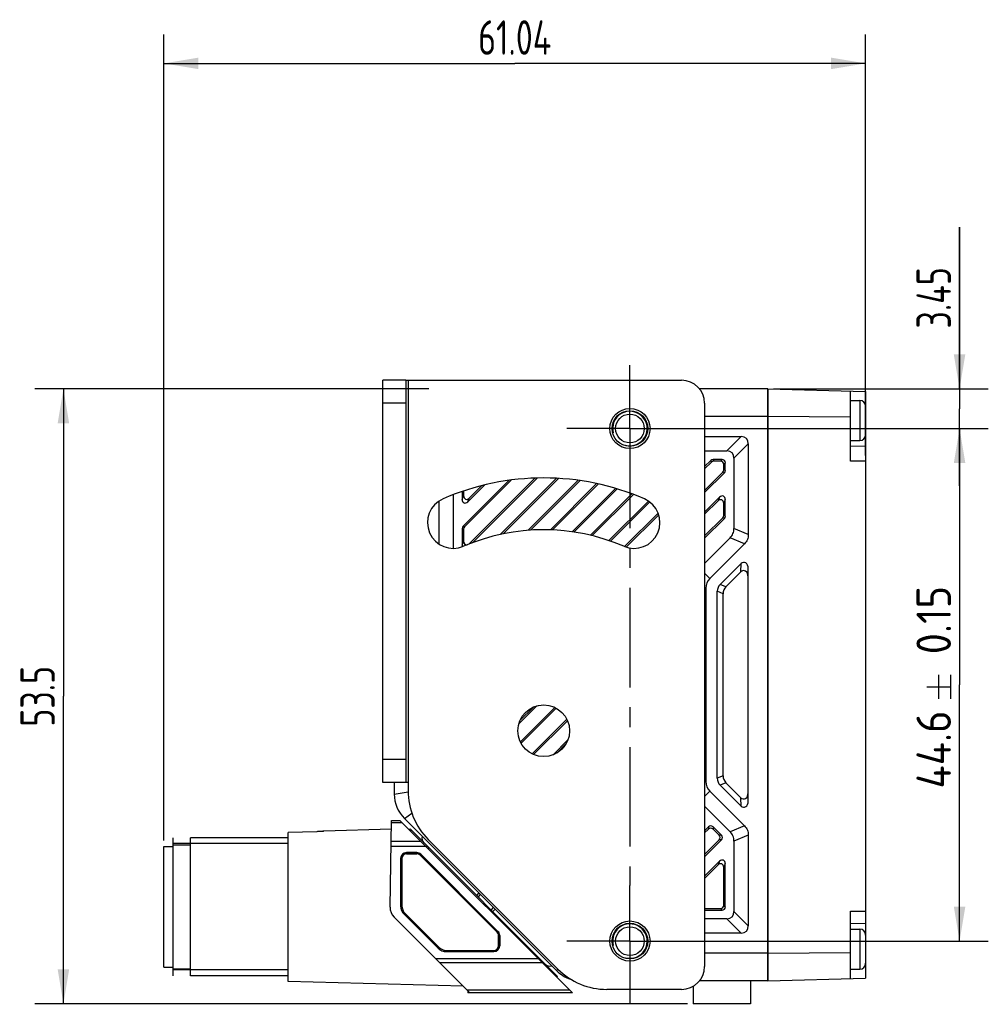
# Model space of a CAD drawing. Header units: millimetres. Extents: x 32 to 363, y 141 to 227.
# Tile 2 of 3: x 160 to 245, y 141 to 227. Entities that reach past the tile are written whole.
import ezdxf
from ezdxf.enums import TextEntityAlignment as Align

# ---------------------------------------------------------------- set-up
doc = ezdxf.new("R2010")
doc.units = ezdxf.units.MM
doc.header["$LTSCALE"] = 23.1
doc.linetypes.add('CENTER', pattern=[0.6, 0.375, -0.075, 0.075, -0.075])
doc.layers.get('0').update_dxf_attribs({"linetype": 'CONTINUOUS'})
for name, color, linetype in [('000-ID2000X_DXF_DIMENSION', 7, 'CONTINUOUS'), ('DE-11-107728DXF_CONTINUOUS_LINE', 7, 'CONTINUOUS'), ('DE-13-002783DXF_CONTINUOUS_LINE', 7, 'CONTINUOUS'), ('DE-13-002784DXF_CONTINUOUS_LINE', 7, 'CONTINUOUS'), ('DE-13-002786DXF_CONTINUOUS_LINE', 7, 'CONTINUOUS'), ('DE-13-002801_DXF_AXIS', 7, 'CONTINUOUS'), ('DE-13-002801DXF_CONTINUOUS_LINE', 7, 'CONTINUOUS'), ('DE-13-002819DXF_CONTINUOUS_LINE', 7, 'CONTINUOUS'), ('DE-19-009143DXF_CONTINUOUS_LINE', 7, 'CONTINUOUS'), ('DE-19-012634DXF_CONTINUOUS_LINE', 7, 'CONTINUOUS'), ('DE-1A-000171DXF_CONTINUOUS_LINE', 7, 'CONTINUOUS'), ('DE-1A-000184DXF_CONTINUOUS_LINE', 7, 'CONTINUOUS'), ('SC-PM2X10B_DXF_CONTINUOUS_LINE', 7, 'CONTINUOUS'), ('TBH32-M2-V2_DXF_CONTINUOUS_LINE', 7, 'CONTINUOUS')]:
    doc.layers.add(name, color=color, linetype=linetype)
doc.styles.get("Standard").update_dxf_attribs({"font": 'ISOCP', "width": 0.8})
doc.dimstyles.new('DIMSTYLE_1', dxfattribs={"dimtxt": 3, "dimasz": 3, "dimexe": 2.5, "dimexo": 0.5, "dimgap": 0.75, "dimtad": 1, "dimdsep": 46, "dimtxsty": 'STANDARD', "dimblk": '_FILLED', "dimblk1": '_FILLED', "dimblk2": '_FILLED', "dimcen": 0.09, "dimclrt": 3, "dimazin": 2, "dimtp": 0.3, "dimtm": 0.3, "dimtfac": 1, "dimtofl": 0, "dimtmove": 0, "dimatfit": 3, "dimldrblk": '_FILLED', "dimfxl": 1, "dimtolj": 1, "dimarcsym": 0})
doc.dimstyles.new('DIMSTYLE_2', dxfattribs={"dimtxt": 3, "dimasz": 3, "dimexe": 2.5, "dimexo": 0.5, "dimgap": 0.75, "dimtad": 1, "dimdsep": 46, "dimtxsty": 'STANDARD', "dimblk": '_FILLED', "dimblk1": '_FILLED', "dimblk2": '_FILLED', "dimcen": 0.09, "dimclrt": 3, "dimazin": 2, "dimtp": 0.1, "dimtm": 0.1, "dimtfac": 1, "dimtofl": 0, "dimtmove": 0, "dimatfit": 3, "dimldrblk": '_FILLED', "dimfxl": 1, "dimtolj": 1, "dimarcsym": 0})
doc.dimstyles.new('DIMSTYLE_3', dxfattribs={"dimtxt": 3, "dimasz": 3, "dimexe": 2.5, "dimexo": 0.5, "dimgap": 0.75, "dimtad": 1, "dimdsep": 46, "dimtxsty": 'STANDARD', "dimblk": '_FILLED', "dimblk1": '_FILLED', "dimblk2": '_FILLED', "dimcen": 0.09, "dimclrt": 3, "dimazin": 2, "dimtol": 1, "dimtp": 0.15, "dimtm": 0.15, "dimtfac": 1, "dimtofl": 0, "dimtmove": 0, "dimatfit": 3, "dimldrblk": '_FILLED', "dimfxl": 1, "dimtolj": 1, "dimarcsym": 0})

# ---------------------------------------------------------------- blocks, each defined once
blk = doc.blocks.new('_FILLED')
at = {"color": 0, "linetype": 'ByBlock'}
blk.add_solid([(0, 0), (-1, 0.167), (-1, -0.167)], dxfattribs=at)
blk = doc.blocks.new('*D3')
at = {"layer": '000-ID2000X_DXF_DIMENSION', "color": 4}
for p, q in [((242.239, 194.778), (242.239, 208.841)), ((242.239, 208.841), (242.239, 193.053)), ((226.061, 194.778), (244.739, 194.778)), ((242.239, 186.328), (242.239, 193.053)), ((217.023, 191.328), (244.739, 191.328)), ((242.239, 191.328), (242.239, 186.328))]:
    blk.add_line(p, q, dxfattribs=at)
at = {"layer": '000-ID2000X_DXF_DIMENSION', "color": 4, "xscale": 3, "yscale": 3, "zscale": 3}
for p, rotation in [((242.239, 194.778), 270), ((242.239, 191.328), 90)]:
    blk.add_blockref('_FILLED', p, dxfattribs=dict(at, rotation=rotation))
at = {"layer": '000-ID2000X_DXF_DIMENSION', "color": 3, "insert": (238.489, 200.028), "char_height": 3, "width": 8.8125, "attachment_point": 1, "rotation": 90, "line_spacing_factor": 0.9}
blk.add_mtext('3.45', dxfattribs=at)
blk = doc.blocks.new('*D4')
at = {"layer": '000-ID2000X_DXF_DIMENSION', "color": 4}
for p, q in [((217.332, 191.328), (244.739, 191.328)), ((242.239, 191.328), (242.239, 169.028)), ((242.239, 146.728), (242.239, 169.028)), ((216.655, 146.728), (244.739, 146.728))]:
    blk.add_line(p, q, dxfattribs=at)
at = {"layer": '000-ID2000X_DXF_DIMENSION', "color": 4, "xscale": 3, "yscale": 3, "zscale": 3}
for p, rotation in [((242.239, 191.328), 90), ((242.239, 146.728), 270)]:
    blk.add_blockref('_FILLED', p, dxfattribs=dict(at, rotation=rotation))
at = {"layer": '000-ID2000X_DXF_DIMENSION', "color": 3}
for s, p in [('0.15', (241.489, 174.66)), ('44.6', (241.489, 163.397))]:
    blk.add_text(s, height=3, rotation=90, dxfattribs=at).set_placement(p, align=Align.CENTER)
blk = doc.blocks.new('*D9')
at = {"layer": '000-ID2000X_DXF_DIMENSION', "color": 4}
for p, q in [((196.061, 194.778), (161.779, 194.778)), ((164.279, 194.778), (164.279, 168.028)), ((164.279, 141.278), (164.279, 168.028)), ((218.561, 141.278), (161.779, 141.278))]:
    blk.add_line(p, q, dxfattribs=at)
at = {"layer": '000-ID2000X_DXF_DIMENSION', "color": 4, "xscale": 3, "yscale": 3, "zscale": 3}
for p, rotation in [((164.279, 194.778), 90), ((164.279, 141.278), 270)]:
    blk.add_blockref('_FILLED', p, dxfattribs=dict(at, rotation=rotation))
at = {"layer": '000-ID2000X_DXF_DIMENSION', "color": 3, "insert": (160.529, 168.028), "char_height": 3, "width": 8.8125, "attachment_point": 2, "rotation": 90, "line_spacing_factor": 0.9}
blk.add_mtext('53.5', dxfattribs=at)
blk = doc.blocks.new('*D10')
at = {"layer": '000-ID2000X_DXF_DIMENSION', "color": 4}
for p, q in [((173.025, 155.469), (173.025, 225.6)), ((234.061, 188.978), (234.061, 225.6)), ((173.025, 223.1), (203.543, 223.1)), ((234.061, 223.1), (203.543, 223.1))]:
    blk.add_line(p, q, dxfattribs=at)
at = {"layer": '000-ID2000X_DXF_DIMENSION', "color": 4, "xscale": 3, "yscale": 3, "zscale": 3, "rotation": 180}
blk.add_blockref('_FILLED', (173.025, 223.1), dxfattribs=at)
at = {"layer": '000-ID2000X_DXF_DIMENSION', "color": 4, "xscale": 3, "yscale": 3, "zscale": 3}
blk.add_blockref('_FILLED', (234.061, 223.1), dxfattribs=at)
at = {"layer": '000-ID2000X_DXF_DIMENSION', "color": 3, "insert": (203.543, 226.85), "char_height": 3, "width": 11.01562, "attachment_point": 2, "line_spacing_factor": 0.9}
blk.add_mtext('61.04', dxfattribs=at)

msp = doc.modelspace()

# ---------------------------------------------------------------- linework, layer by layer
at = {"layer": '000-ID2000X_DXF_DIMENSION', "color": 3}
for p, q in [((240.439, 167.803), (240.439, 169.903)), ((241.489, 167.803), (241.489, 169.903)), ((239.389, 168.853), (241.489, 168.853))]:
    msp.add_line(p, q, dxfattribs=at)
at = {"layer": 'DE-11-107728DXF_CONTINUOUS_LINE', "color": 7}
for p, q in [((192.061, 160.528), (192.061, 195.528)), ((194.061, 195.528), (192.061, 195.528)), ((194.061, 160.528), (192.061, 160.528))]:
    msp.add_line(p, q, dxfattribs=at)
at = {"layer": 'DE-11-107728DXF_CONTINUOUS_LINE', "color": 3}
for p, q in [((194.061, 195.528), (194.061, 160.528)), ((194.061, 195.528), (218.061, 195.528)), ((220.061, 193.528), (220.061, 144.528)), ((194.261, 160.528), (194.061, 160.528)), ((194.261, 160.528), (194.261, 159.814)), ((196.019, 155.571), (207.304, 144.286)), ((218.061, 142.528), (211.547, 142.528))]:
    msp.add_line(p, q, dxfattribs=at)
at = {"layer": 'DE-11-107728DXF_CONTINUOUS_LINE', "color": 4}
for p, q in [((194.261, 195.528), (194.261, 160.528)), ((194.061, 193.528), (192.061, 193.528)), ((194.061, 162.528), (192.061, 162.528))]:
    msp.add_line(p, q, dxfattribs=at)
at = {"layer": 'DE-11-107728DXF_CONTINUOUS_LINE', "color": 3}
for centre, radius in [((213.561, 191.328), 1.75), ((206.061, 165.028), 2.25), ((213.561, 146.728), 1.75)]:
    msp.add_circle(centre, radius, dxfattribs=at)
for centre, radius, start, end in [((218.061, 193.528), 2, 0, 90), ((206.061, 165.028), 22, 66.54157, 113.45843), ((198.199, 183.146), 2.25, 113.45843, 293.45843), ((213.924, 183.146), 2.25, 246.54157, 66.54157), ((206.061, 165.028), 17.5, 66.54157, 113.45843), ((200.261, 159.814), 6, 180, 225), ((211.547, 148.528), 6, 225, 270), ((218.061, 144.528), 2, 270, 360)]:
    msp.add_arc(centre, radius, start, end, dxfattribs=at)
at = {"layer": 'DE-13-002783DXF_CONTINUOUS_LINE', "color": 4}
msp.add_line((173.825, 143.719), (173.825, 155.719), dxfattribs=at)
at = {"layer": 'DE-13-002784DXF_CONTINUOUS_LINE', "color": 7}
for p, q in [((192.694, 149.689), (192.825, 157.219)), ((192.825, 157.219), (193.555, 157.219)), ((193.555, 157.219), (208.555, 142.219)), ((186.333, 156.249), (183.825, 156.176)), ((183.825, 143.219), (183.825, 156.176)), ((186.917, 156.292), (186.925, 156.3)), ((192.812, 156.454), (186.925, 156.3)), ((186.925, 156.3), (186.925, 156.295)), ((186.925, 156.295), (186.925, 156.294)), ((173.825, 144.219), (173.825, 155.219)), ((173.825, 155.119), (175.325, 155.119)), ((175.325, 143.719), (175.325, 155.719)), ((183.825, 155.719), (175.325, 155.719)), ((195.017, 154.428), (194.125, 154.428)), ((195.017, 154.419), (194.125, 154.419)), ((202.079, 147.564), (195.37, 154.273)), ((202.085, 147.571), (195.377, 154.279)), ((193.616, 153.919), (193.616, 149.785)), ((193.625, 153.919), (193.625, 149.785)), ((193.918, 149.078), (196.884, 146.112)), ((199.646, 142.219), (193.045, 148.82)), ((193.912, 149.071), (196.878, 146.105)), ((202.225, 146.319), (202.225, 147.21)), ((202.234, 147.21), (202.234, 146.319)), ((197.591, 145.819), (201.725, 145.819)), ((197.591, 145.81), (201.725, 145.81)), ((173.825, 144.319), (175.325, 144.319)), ((183.825, 143.719), (175.325, 143.719)), ((199.044, 142.82), (183.825, 143.219)), ((208.555, 142.219), (199.646, 142.219))]:
    msp.add_line(p, q, dxfattribs=at)
at = {"layer": 'DE-13-002784DXF_CONTINUOUS_LINE', "color": 4}
for p, q in [((192.822, 157.043), (193.731, 157.043)), ((183.825, 155.219), (173.825, 155.219)), ((195.379, 155.395), (192.793, 155.395)), ((195.804, 154.97), (192.786, 154.97)), ((194.125, 154.428), (194.125, 154.419)), ((195.017, 154.428), (195.017, 154.419)), ((195.377, 154.279), (195.37, 154.273)), ((193.616, 153.919), (193.625, 153.919)), ((193.616, 149.785), (193.625, 149.785)), ((193.912, 149.071), (193.918, 149.078)), ((202.085, 147.571), (202.079, 147.564)), ((202.234, 147.21), (202.225, 147.21)), ((196.878, 146.105), (196.884, 146.112)), ((197.591, 145.81), (197.591, 145.819)), ((201.725, 145.819), (201.725, 145.81)), ((202.225, 146.319), (202.234, 146.319)), ((196.653, 145.211), (205.563, 145.211)), ((197.002, 144.863), (205.912, 144.863)), ((183.825, 144.219), (173.825, 144.219)), ((208.304, 142.47), (199.394, 142.47))]:
    msp.add_line(p, q, dxfattribs=at)
at = {"layer": 'DE-13-002784DXF_CONTINUOUS_LINE', "color": 7}
for centre, radius, start, end in [((194.125, 153.919), 0.509, 90, 180), ((194.125, 153.919), 0.5, 90, 180), ((195.017, 153.919), 0.509, 45, 90), ((195.017, 153.919), 0.5, 45, 90), ((193.894, 149.668), 1.2, 179, 225), ((194.625, 149.785), 1.009, 180, 225), ((194.625, 149.785), 1, 180, 225), ((201.725, 147.21), 0.5, 0, 45), ((201.725, 147.21), 0.509, 0, 45), ((197.591, 146.819), 1.009, 225, 270), ((197.591, 146.819), 1, 225, 270), ((201.725, 146.319), 0.509, 270, 360), ((201.725, 146.319), 0.5, 270, 360)]:
    msp.add_arc(centre, radius, start, end, dxfattribs=at)
msp.add_open_spline([(186.925, 156.294), (186.924, 156.294), (186.922, 156.293), (186.918, 156.292), (186.911, 156.29), (186.903, 156.289), (186.893, 156.287), (186.877, 156.285), (186.853, 156.282), (186.821, 156.279), (186.786, 156.275), (186.747, 156.272), (186.706, 156.269), (186.663, 156.265), (186.603, 156.261), (186.525, 156.257), (186.43, 156.252), (186.366, 156.25), (186.333, 156.249)], degree=3, knots=[0, 0, 0, 0, 0.004055, 0.011572, 0.022481, 0.036586, 0.053643, 0.073389, 0.119923, 0.174278, 0.234861, 0.300407, 0.369916, 0.442607, 0.517867, 0.674165, 0.835694, 1, 1, 1, 1], dxfattribs=at)
at = {"layer": 'DE-13-002786DXF_CONTINUOUS_LINE', "color": 7}
for p, q in [((194.363, 156.411), (194.432, 156.484)), ((194.432, 156.484), (207.266, 143.65)), ((207.195, 143.579), (207.266, 143.65))]:
    msp.add_line(p, q, dxfattribs=at)
at = {"layer": 'DE-13-002786DXF_CONTINUOUS_LINE', "color": 4}
for p, q in [((194.468, 156.307), (194.536, 156.379)), ((195.863, 154.911), (195.933, 154.982)), ((196.006, 154.768), (196.076, 154.84)), ((205.309, 145.465), (205.376, 145.539)), ((205.422, 145.352), (205.489, 145.427)), ((207.059, 143.715), (207.13, 143.785))]:
    msp.add_line(p, q, dxfattribs=at)
at = {"layer": 'DE-13-002801_DXF_AXIS', "color": 1, "linetype": 'CENTER'}
for p, q in [((213.561, 191.328), (213.561, 196.828)), ((213.561, 191.328), (208.061, 191.328)), ((213.561, 191.328), (213.561, 151.575)), ((213.561, 191.328), (219.061, 191.328)), ((213.561, 146.728), (213.561, 151.575)), ((213.561, 146.728), (208.061, 146.728)), ((213.561, 146.728), (213.561, 141.228)), ((213.561, 146.728), (219.061, 146.728))]:
    msp.add_line(p, q, dxfattribs=at)
at = {"layer": 'DE-13-002801DXF_CONTINUOUS_LINE', "color": 7}
for p, q in [((225.561, 194.778), (219.622, 194.778)), ((225.561, 194.778), (225.561, 143.278)), ((225.561, 192.378), (220.061, 192.378)), ((220.061, 190.628), (223.23, 190.628)), ((220.061, 189.378), (221.98, 189.378)), ((223.861, 189.997), (223.861, 182.105)), ((220.59, 188.544), (220.061, 188.015)), ((221.572, 188.628), (220.795, 188.628)), ((221.438, 188.494), (220.851, 188.494)), ((222.611, 188.747), (222.611, 182.623)), ((220.646, 188.41), (220.061, 187.825)), ((221.727, 187.727), (221.727, 188.205)), ((221.861, 187.672), (221.861, 188.339)), ((203.025, 186.818), (199.046, 182.839)), ((203.243, 186.846), (199.18, 182.783)), ((199.59, 181.309), (205.296, 187.015)), ((199.864, 181.393), (205.491, 187.02)), ((207.168, 187), (202.282, 182.115)), ((207.347, 186.99), (202.523, 182.166)), ((204.717, 182.476), (209.063, 186.823)), ((204.921, 182.491), (209.229, 186.798)), ((220.061, 185.941), (221.643, 187.523)), ((220.061, 185.752), (221.777, 187.467)), ((199.456, 184.946), (200.932, 186.422)), ((199.59, 185.269), (200.68, 186.359)), ((210.667, 186.54), (206.645, 182.518)), ((210.823, 186.506), (206.828, 182.511)), ((208.55, 182.35), (212.32, 186.119)), ((208.716, 182.326), (212.465, 186.075)), ((198.211, 180.896), (198.211, 185.579)), ((198.961, 185.851), (198.961, 185.15)), ((199.095, 185.896), (199.095, 185.474)), ((213.734, 185.647), (210.134, 182.047)), ((213.871, 185.595), (210.287, 182.01)), ((221.367, 185.36), (220.061, 184.055)), ((221.861, 183.712), (221.861, 185.155)), ((196.961, 181.267), (196.961, 185.025)), ((211.741, 181.581), (215.176, 185.015)), ((211.882, 181.532), (215.286, 184.936)), ((221.233, 185.037), (220.061, 183.865)), ((221.727, 183.768), (221.727, 184.832)), ((216.017, 183.97), (213.099, 181.053)), ((216.067, 183.831), (213.239, 181.003)), ((220.061, 181.982), (221.643, 183.563)), ((220.061, 181.792), (221.777, 183.507)), ((198.961, 182.634), (198.961, 181.191)), ((199.095, 182.578), (199.095, 181.514)), ((222.274, 181.809), (220.061, 179.596)), ((223.524, 181.291), (220.507, 178.274)), ((221.41, 177.763), (223.225, 179.578)), ((223.861, 158.903), (223.861, 179.153)), ((221.91, 177.555), (223.211, 178.857)), ((223.847, 159.625), (223.847, 178.432)), ((220.161, 177.44), (220.161, 160.617)), ((221.161, 160.894), (221.161, 177.163)), ((221.661, 161.101), (221.661, 176.956)), ((203.891, 165.622), (205.468, 167.198)), ((203.993, 165.913), (205.177, 167.097)), ((207.027, 167.061), (204.029, 164.063)), ((207.152, 166.996), (204.094, 163.938)), ((205.056, 163.016), (208.074, 166.034)), ((205.185, 162.956), (208.134, 165.905)), ((208.17, 164.244), (206.846, 162.92)), ((207.997, 163.881), (207.209, 163.093)), ((193.061, 160.528), (193.061, 159.521)), ((223.225, 158.479), (221.41, 160.294)), ((223.211, 159.2), (221.91, 160.501)), ((220.507, 159.783), (223.524, 156.766)), ((220.061, 158.461), (222.274, 156.248)), ((207.183, 144.157), (193.94, 157.4)), ((220.388, 156.663), (220.061, 156.336)), ((220.388, 156.474), (220.061, 156.147)), ((221.52, 155.942), (220.798, 156.663)), ((221.33, 155.942), (220.798, 156.474)), ((223.861, 155.951), (223.861, 148.06)), ((220.061, 154.263), (221.33, 155.532)), ((220.061, 154.074), (221.52, 155.532)), ((222.611, 155.434), (222.611, 149.31)), ((221.367, 153.682), (220.061, 152.376)), ((221.233, 153.358), (220.061, 152.187)), ((221.861, 149.718), (221.861, 153.477)), ((221.727, 149.852), (221.727, 153.153)), ((220.061, 149.562), (221.438, 149.562)), ((220.061, 149.428), (221.572, 149.428)), ((221.98, 148.678), (220.061, 148.678)), ((223.23, 147.428), (220.061, 147.428)), ((225.561, 145.678), (220.061, 145.678)), ((225.561, 143.278), (219.622, 143.278)), ((224.061, 143.278), (224.061, 141.278)), ((219.061, 142.796), (219.061, 141.278)), ((224.061, 141.278), (219.061, 141.278))]:
    msp.add_line(p, q, dxfattribs=at)
at = {"layer": 'DE-13-002801DXF_CONTINUOUS_LINE', "color": 4}
for p, q in [((221.98, 189.378), (223.23, 190.628)), ((222.611, 188.747), (223.861, 189.997)), ((220.59, 188.544), (220.646, 188.41)), ((220.795, 188.628), (220.851, 188.494)), ((221.572, 188.628), (221.438, 188.494)), ((221.861, 188.339), (221.727, 188.205)), ((221.861, 187.672), (221.727, 187.727)), ((221.777, 187.467), (221.643, 187.523)), ((198.961, 185.15), (199.095, 185.474)), ((199.456, 184.946), (199.59, 185.269)), ((221.367, 185.36), (221.233, 185.037)), ((221.861, 185.155), (221.727, 184.832)), ((221.777, 183.507), (221.643, 183.563)), ((221.861, 183.712), (221.727, 183.768)), ((198.961, 182.634), (199.095, 182.578)), ((199.046, 182.839), (199.18, 182.783)), ((223.861, 182.105), (222.611, 182.623)), ((223.524, 181.291), (222.274, 181.809)), ((198.961, 181.191), (199.095, 181.514)), ((199.579, 181.283), (199.59, 181.309)), ((223.211, 178.857), (223.225, 179.578)), ((223.847, 178.432), (223.861, 179.153)), ((220.507, 178.274), (220.061, 178.757)), ((220.161, 177.44), (220.061, 177.436)), ((221.91, 177.555), (221.41, 177.763)), ((221.661, 176.956), (221.161, 177.163)), ((221.661, 161.101), (221.161, 160.894)), ((220.161, 160.617), (220.061, 160.621)), ((221.91, 160.501), (221.41, 160.294)), ((193.061, 159.521), (194.263, 159.703)), ((220.507, 159.783), (220.061, 159.3)), ((223.861, 158.903), (223.847, 159.625)), ((223.225, 158.479), (223.211, 159.2)), ((193.94, 157.4), (194.584, 157.874)), ((220.388, 156.663), (220.388, 156.474)), ((220.798, 156.663), (220.798, 156.474)), ((221.52, 155.942), (221.33, 155.942)), ((223.524, 156.766), (222.274, 156.248)), ((223.861, 155.951), (222.611, 155.434)), ((221.52, 155.532), (221.33, 155.532)), ((221.367, 153.682), (221.233, 153.358)), ((221.861, 153.477), (221.727, 153.153)), ((221.572, 149.428), (221.438, 149.562)), ((221.861, 149.718), (221.727, 149.852)), ((222.611, 149.31), (223.861, 148.06)), ((221.98, 148.678), (223.23, 147.428)), ((207.183, 144.157), (207.287, 144.298))]:
    msp.add_line(p, q, dxfattribs=at)
at = {"layer": 'DE-13-002801DXF_CONTINUOUS_LINE', "color": 7}
for centre, radius in [((213.561, 191.328), 1.55), ((213.561, 191.328), 1.25), ((213.561, 146.728), 1.55), ((213.561, 146.728), 1.25)]:
    msp.add_circle(centre, radius, dxfattribs=at)
at = {"layer": 'DE-13-002801DXF_CONTINUOUS_LINE', "color": 4}
for centre in [(213.561, 191.328), (213.561, 146.728)]:
    msp.add_arc(centre, 1.5, 255, 195, dxfattribs=at)
at = {"layer": 'DE-13-002801DXF_CONTINUOUS_LINE', "color": 7}
for centre, start, end in [((196.061, 159.521), 180, 225), ((209.304, 146.278), 225, 252.4987)]:
    msp.add_arc(centre, 3, start, end, dxfattribs=at)
for centre, major_axis, ratio, start_param, end_param in [((219.284, 186.051), (4.417, 4.417), 0.272166, -0.265729, 0.265729), ((218.034, 184.801), (4.417, 4.417), 0.272166, -0.265729, 0.265729), ((220.804, 188.318), (-0.12, 0.289), 0.960422, -0.378626, 0.378626), ((220.859, 188.184), (-0.12, 0.289), 0.960422, -0.378626, 0.378626), ((221.417, 188.184), (0.227, 0.227), 0.935113, -0.751879, 0.751879), ((221.551, 188.318), (0.227, 0.227), 0.935113, -0.751879, 0.751879), ((221.417, 187.736), (0.289, -0.12), 0.960422, -0.378626, 0.378626), ((221.551, 187.681), (0.289, -0.12), 0.960422, -0.378626, 0.378626), ((199.272, 185.201), (0.14, 0.338), 0.819161, -4.244227, -2.038959), ((199.406, 185.524), (-0.14, -0.338), 0.819161, -1.102634, 1.102634), ((221.417, 184.782), (0.14, 0.338), 0.819161, -1.102634, 1.102634), ((221.551, 185.105), (0.14, 0.338), 0.819161, -1.102634, 1.102634), ((221.417, 183.776), (0.289, -0.12), 0.960422, -0.378626, 0.378626), ((221.551, 183.721), (0.289, -0.12), 0.960422, -0.378626, 0.378626), ((199.272, 182.625), (0.289, -0.12), 0.960422, 2.762967, 3.520218), ((199.406, 182.57), (-0.289, 0.12), 0.960422, -0.378626, 0.378626), ((199.272, 181.241), (0.14, 0.338), 0.819161, -4.244227, -3.776538), ((199.406, 181.564), (-0.14, -0.338), 0.819161, -1.102634, 0.442368), ((199.406, 181.564), (-0.14, -0.338), 0.819161, 0.901012, 1.102634), ((223.461, 179.147), (0.01, 0.538), 0.742737, -1.544729, 0.657479), ((221.351, 177.436), (-1.1, 0.456), 0.995244, -0.391016, 0.391016), ((223.447, 178.426), (0.01, 0.538), 0.742737, -1.544729, 0.657479), ((222.341, 177.026), (1.115, -0.462), 0.828274, 2.811094, 3.472091), ((222.841, 176.819), (-1.115, 0.462), 0.828274, -0.330499, 0.330499), ((222.841, 161.238), (-1.115, -0.462), 0.828274, -0.330499, 0.330499), ((221.351, 160.621), (-1.1, -0.456), 0.995244, -0.391016, 0.391016), ((222.341, 161.031), (1.115, 0.462), 0.828274, 2.811094, 3.472091), ((223.447, 159.631), (-0.01, 0.538), 0.742737, 2.484114, 4.686321), ((223.461, 158.91), (-0.01, 0.538), 0.742737, -3.799071, -1.596864), ((220.593, 156.429), (0, 0.321), 0.935113, -0.751879, 0.751879), ((220.593, 156.239), (0, 0.321), 0.935113, -0.751879, 0.751879), ((221.096, 155.737), (0.321, 0), 0.935113, -0.751879, 0.751879), ((221.285, 155.737), (0.321, 0), 0.935113, -0.751879, 0.751879), ((221.417, 153.103), (0.14, 0.338), 0.819161, -1.102634, 1.102634), ((221.551, 153.427), (0.14, 0.338), 0.819161, -1.102634, 1.102634), ((221.417, 149.873), (0.227, -0.227), 0.935113, -0.751879, 0.751879), ((221.551, 149.739), (0.227, -0.227), 0.935113, -0.751879, 0.751879), ((218.034, 153.256), (4.417, -4.417), 0.272166, -0.265729, 0.265729), ((219.284, 152.006), (4.417, -4.417), 0.272166, -0.265729, 0.265729)]:
    msp.add_ellipse(centre, major_axis=major_axis, ratio=ratio, start_param=start_param, end_param=end_param, dxfattribs=at)
for points, knots in [([(222.274, 181.809), (222.327, 181.862), (222.425, 181.978), (222.534, 182.178), (222.598, 182.397), (222.611, 182.548), (222.611, 182.623)], [0, 0, 0, 0, 0.24991, 0.499971, 0.750048, 1, 1, 1, 1]), ([(223.861, 182.105), (223.861, 182.03), (223.848, 181.879), (223.784, 181.66), (223.675, 181.46), (223.577, 181.344), (223.524, 181.291)], [0, 0, 0, 0, 0.249914, 0.499976, 0.750052, 1, 1, 1, 1]), ([(222.611, 155.434), (222.611, 155.509), (222.598, 155.66), (222.534, 155.879), (222.425, 156.079), (222.327, 156.195), (222.274, 156.248)], [0, 0, 0, 0, 0.24991, 0.499971, 0.750048, 1, 1, 1, 1]), ([(223.524, 156.766), (223.577, 156.712), (223.675, 156.596), (223.784, 156.396), (223.848, 156.178), (223.861, 156.027), (223.861, 155.951)], [0, 0, 0, 0, 0.249914, 0.499976, 0.750052, 1, 1, 1, 1])]:
    msp.add_open_spline(points, degree=3, knots=knots, dxfattribs=at)
at = {"layer": 'DE-13-002819DXF_CONTINUOUS_LINE', "color": 7}
for p, q in [((225.561, 143.278), (225.561, 194.778)), ((225.561, 194.778), (234.061, 194.556)), ((232.761, 188.478), (232.761, 194.59)), ((234.061, 194.556), (234.061, 193.278)), ((232.761, 192.324), (225.561, 192.378)), ((234.061, 190.779), (234.061, 147.278)), ((234.061, 189.756), (232.761, 189.79)), ((232.761, 143.467), (232.761, 149.328)), ((232.761, 148.267), (234.061, 148.301)), ((225.561, 145.678), (232.761, 145.732)), ((234.061, 144.779), (234.061, 143.501)), ((225.561, 143.278), (234.061, 143.501))]:
    msp.add_line(p, q, dxfattribs=at)
at = {"layer": 'DE-13-002819DXF_CONTINUOUS_LINE', "color": 4}
for p, q in [((233.994, 193.528), (234.061, 193.528)), ((234.061, 188.478), (232.761, 188.478)), ((232.761, 149.328), (234.061, 149.328)), ((233.994, 144.528), (234.061, 144.528))]:
    msp.add_line(p, q, dxfattribs=at)
at = {"layer": 'DE-19-009143DXF_CONTINUOUS_LINE', "color": 7}
for centre, start, end in [((196.071, 155.693), 165, 225), ((206.607, 145.157), 225, 285)]:
    msp.add_arc(centre, 0.6, start, end, dxfattribs=at)
at = {"layer": 'DE-19-012634DXF_CONTINUOUS_LINE', "color": 7}
for p, q in [((173.025, 144.469), (173.025, 154.969)), ((173.025, 154.969), (173.825, 154.969)), ((173.025, 144.469), (173.825, 144.469))]:
    msp.add_line(p, q, dxfattribs=at)
at = {"layer": 'DE-1A-000171DXF_CONTINUOUS_LINE', "color": 7}
for p, q in [((194.125, 154.319), (195.017, 154.319)), ((193.725, 153.919), (193.725, 149.785)), ((202.008, 147.493), (195.3, 154.202)), ((193.989, 149.149), (196.955, 146.183)), ((202.125, 146.319), (202.125, 147.21)), ((197.591, 145.919), (201.725, 145.919))]:
    msp.add_line(p, q, dxfattribs=at)
for centre, radius, start, end in [((194.125, 153.919), 0.4, 90, 180), ((195.017, 153.919), 0.4, 45, 90), ((194.625, 149.785), 0.9, 180, 225), ((201.725, 147.21), 0.4, 0, 45), ((197.591, 146.819), 0.9, 225, 270), ((201.725, 146.319), 0.4, 270, 360)]:
    msp.add_arc(centre, radius, start, end, dxfattribs=at)
at = {"layer": 'DE-1A-000184DXF_CONTINUOUS_LINE', "color": 7}
for p in [(199.472, 142.392), (199.646, 142.219)]:
    msp.add_line(p, (199.472, 142.219), dxfattribs=at)
at = {"layer": 'SC-PM2X10B_DXF_CONTINUOUS_LINE', "color": 7}
for p, q in [((232.761, 193.778), (233.561, 193.778)), ((234.06, 193.278), (234.061, 193.278)), ((234.061, 193.242), (234.061, 192.328)), ((234.06, 192.328), (234.061, 192.328)), ((234.061, 191.728), (234.06, 191.728)), ((234.061, 191.728), (234.061, 190.815)), ((232.761, 190.278), (233.561, 190.278)), ((234.061, 190.778), (234.06, 190.779)), ((232.761, 147.778), (233.561, 147.778)), ((234.06, 147.278), (234.061, 147.278)), ((234.061, 147.242), (234.061, 146.328)), ((234.06, 146.328), (234.061, 146.328)), ((234.061, 145.728), (234.06, 145.728)), ((234.061, 145.728), (234.061, 144.815)), ((232.761, 144.278), (233.561, 144.278)), ((234.061, 144.778), (234.06, 144.779))]:
    msp.add_line(p, q, dxfattribs=at)
at = {"layer": 'SC-PM2X10B_DXF_CONTINUOUS_LINE', "color": 4}
for p, q in [((233.561, 193.778), (233.561, 190.278)), ((233.561, 147.778), (233.561, 144.278))]:
    msp.add_line(p, q, dxfattribs=at)
at = {"layer": 'SC-PM2X10B_DXF_CONTINUOUS_LINE', "color": 7}
for centre, radius, start, end in [((233.561, 193.278), 0.5, 0, 90), ((233.532, 193.242), 0.529, 359.99885, 3.93269), ((233.561, 190.778), 0.5, 270, 360), ((233.532, 190.815), 0.529, 356.06731, 0.00115), ((233.561, 147.278), 0.5, 0, 90), ((233.532, 147.242), 0.529, 359.99885, 3.93269), ((233.532, 144.815), 0.529, 356.06731, 0.00115), ((233.561, 144.778), 0.5, 270, 360)]:
    msp.add_arc(centre, radius, start, end, dxfattribs=at)
for points in [[(234.06, 192.328), (234.062, 192.228), (234.061, 192.028), (234.062, 191.828), (234.06, 191.728)], [(234.06, 146.328), (234.062, 146.228), (234.061, 146.028), (234.062, 145.828), (234.06, 145.728)]]:
    msp.add_open_spline(points, degree=3, dxfattribs=at)
at = {"layer": 'TBH32-M2-V2_DXF_CONTINUOUS_LINE', "color": 7}
for p, q in [((200.423, 150.916), (200.211, 150.704)), ((201.838, 149.502), (201.625, 149.29))]:
    msp.add_line(p, q, dxfattribs=at)
at = {"layer": 'TBH32-M2-V2_DXF_CONTINUOUS_LINE', "color": 4}
for p, q in [((200.353, 150.563), (200.565, 150.775)), ((201.484, 149.432), (201.696, 149.644))]:
    msp.add_line(p, q, dxfattribs=at)

# ---------------------------------------------------------------- dimensions: what is measured, and where the dimension line sits
at = {"layer": '000-ID2000X_DXF_DIMENSION', "color": 4}
dim = msp.add_linear_dim(base=(234.061, 223.1), p1=(173.025, 154.969), p2=(234.061, 188.478), dimstyle='DIMSTYLE_1', dxfattribs=at)
dim.commit()
dim.dimension.update_dxf_attribs({"geometry": '*D10', "text_midpoint": (203.532, 223.1), "dimtype": 160})
for base, p1, p2, angle, dimstyle, picture, middle in [((242.239, 194.778), (216.523, 191.328), (225.561, 194.778), 90, 'DIMSTYLE_2', '*D3', (242.239, 204.391)), ((164.279, 194.778), (219.061, 141.278), (196.561, 194.778), 90, 'DIMSTYLE_1', '*D9', (164.279, 167.984)), ((242.239, 146.728), (216.832, 191.328), (216.155, 146.728), 270, 'DIMSTYLE_3', '*D4', (242.239, 169.028))]:
    dim = msp.add_linear_dim(base=base, p1=p1, p2=p2, angle=angle, dimstyle=dimstyle, dxfattribs=at)
    dim.commit()
    dim.dimension.update_dxf_attribs({"geometry": picture, "text_midpoint": middle, "dimtype": 160})

doc.saveas('drawing.dxf')
